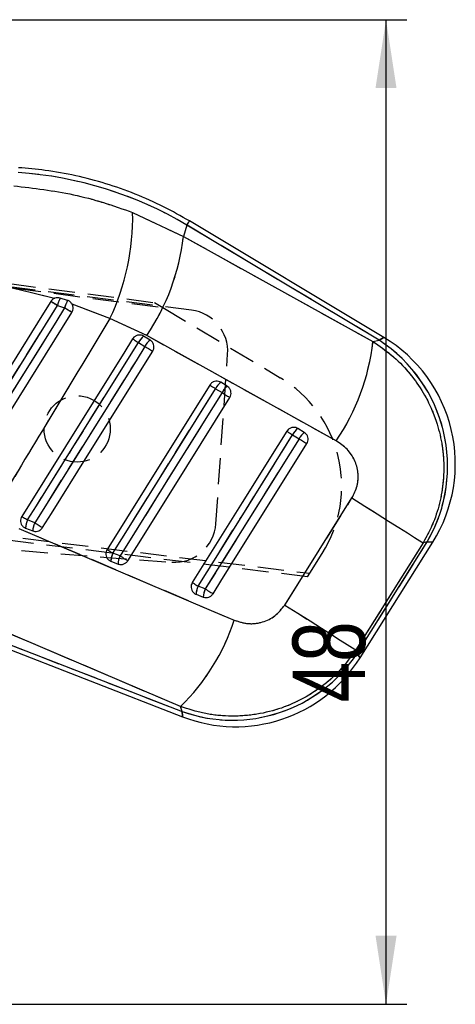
# Model space of a CAD drawing. Extents: x 31 to 406, y 23 to 283.
# Tile 26 of 30: x 205 to 226, y 217 to 264. Entities that reach past the tile are written whole.
import ezdxf

# ---------------------------------------------------------------- set-up
doc = ezdxf.new("R2010")
doc.units = 0
doc.linetypes.add('HIDDEN', pattern=[1.905, 1.27, -0.635])
doc.layers.get('0').update_dxf_attribs({"linetype": 'CONTINUOUS'})
doc.styles.add('SLDTEXTSTYLE0', font='TXT', dxfattribs={"width": 0.75})
doc.dimstyles.new('SLDDIMSTYLE2', dxfattribs={"dimtxt": 3.5, "dimasz": 3.302, "dimexe": 0, "dimexo": 0.0625, "dimgap": 0.875, "dimtad": 1, "dimdec": 0, "dimrnd": 1e-09, "dimzin": 12, "dimtxsty": 'SLDTEXTSTYLE0', "dimsah": 1, "dimcen": 0.09, "dimazin": 3, "dimtfac": 1, "dimtofl": 0, "dimtmove": 0, "dimatfit": 3, "dimtolj": 1, "dimtzin": 12})

# ---------------------------------------------------------------- blocks, each defined once
blk = doc.blocks.new('_D_2')
at = {"color": 179, "linetype": 'CONTINUOUS'}
for p, q in [((116.232, 264.347), (223.727, 264.351)), ((222.728, 216.85), (222.727, 264.351)), ((150.77, 216.847), (223.728, 216.85))]:
    blk.add_line(p, q, dxfattribs=at)
for points in [[(222.727, 264.351), (222.219, 261.049), (223.235, 261.049)], [(222.728, 216.85), (223.236, 220.152), (222.22, 220.151)]]:
    blk.add_solid(points, dxfattribs=at)
at = {"color": 179, "linetype": 'CONTINUOUS', "insert": (218.216, 231.418, 0.1), "char_height": 3.5, "attachment_point": 1, "rotation": 90.0019, "style": 'SLDTEXTSTYLE0'}
blk.add_mtext('48', dxfattribs=at)

msp = doc.modelspace()

# ---------------------------------------------------------------- linework, layer by layer
at = {"color": 7, "linetype": 'HIDDEN'}
for p, q in [((166.762484, 256.540474), (211.544925, 250.704017)), ((167.00449, 256.30677), (211.948374, 250.463218)), ((213.334793, 250.336598), (167.026872, 256.287826)), ((210.487941, 255.04537), (212.941097, 253.893893)), ((213.112915, 254.441222), (212.941097, 253.893893)), ((222.391346, 248.888334), (213.112915, 254.441222)), ((212.941097, 253.893893), (222.095499, 248.817514)), ((206.708053, 250.903178), (204.071099, 251.546303)), ((206.85363, 250.556394), (207.203636, 250.44613)), ((209.384994, 249.929731), (207.565056, 250.626996)), ((211.544925, 250.704017), (211.948374, 250.463218)), ((211.948374, 250.463218), (217.61802, 247.079271)), ((211.166875, 249.110128), (209.384994, 249.929731)), ((220.320226, 244.033053), (211.166875, 249.110128)), ((210.768202, 248.775989), (211.082058, 248.588154)), ((222.095499, 248.817514), (222.391346, 248.888334)), ((214.508565, 240.03433), (215.075085, 248.214736)), ((214.491347, 246.547817), (214.80521, 246.359983)), ((218.214506, 244.319654), (218.528369, 244.131821)), ((218.936341, 237.471458), (165.182004, 244.001843)), ((165.476387, 244.168022), (219.044799, 237.643637)), ((217.834504, 236.110843), (221.082555, 241.275739)), ((205.760309, 240.079264), (205.413097, 240.21377)), ((224.521616, 239.110649), (221.272291, 233.946533)), ((221.330674, 233.770249), (224.720554, 239.15827)), ((224.720554, 239.15827), (224.521616, 239.110649)), ((209.879087, 238.483705), (209.531875, 238.61821)), ((219.044799, 237.643637), (219.649749, 238.604004)), ((218.936341, 237.471458), (219.044799, 237.643637)), ((213.997872, 236.888162), (213.650653, 237.022664)), ((212.799707, 231.216243), (202.39439, 235.643223)), ((202.189209, 235.113571), (212.880673, 230.971762)), ((221.272291, 233.946533), (221.330674, 233.770249)), ((212.880673, 230.971762), (212.799707, 231.216243))]:
    msp.add_line(p, q, dxfattribs=at)
at = {"color": 7, "linetype": 'CONTINUOUS'}
for p, q in [((210.487941, 255.04537), (212.941097, 253.893893)), ((222.618358, 249.02203), (213.231692, 254.639695)), ((213.112915, 254.441222), (212.941097, 253.893893)), ((222.391346, 248.888334), (213.112915, 254.441222)), ((212.941097, 253.893893), (222.095499, 248.817514)), ((206.708053, 250.903178), (204.071099, 251.546303)), ((207.348378, 250.8053), (206.985147, 250.921164)), ((206.85363, 250.556394), (207.203636, 250.44613)), ((209.384994, 249.929731), (207.565056, 250.626996)), ((211.166875, 249.110128), (209.384994, 249.929731)), ((211.33119, 248.895401), (211.017335, 249.083237)), ((220.320226, 244.033053), (211.166875, 249.110128)), ((210.768202, 248.775989), (211.082058, 248.588154)), ((222.095499, 248.817514), (222.391346, 248.888334)), ((214.491347, 246.547817), (214.80521, 246.359983)), ((215.054327, 246.667213), (214.740472, 246.855049)), ((218.214506, 244.319654), (218.528369, 244.131821)), ((218.777472, 244.439026), (218.463609, 244.626862)), ((217.834504, 236.110843), (221.082555, 241.275739)), ((205.760309, 240.079264), (205.413097, 240.21377)), ((205.316352, 239.819175), (205.663563, 239.684667)), ((224.521616, 239.110649), (221.272291, 233.946533)), ((221.330674, 233.770249), (224.720554, 239.15827)), ((221.472302, 233.561004), (224.9835, 239.141865)), ((224.720554, 239.15827), (224.521616, 239.110649)), ((209.879087, 238.483705), (209.531875, 238.61821)), ((209.435122, 238.223596), (209.782334, 238.08909)), ((213.553885, 236.628024), (213.901097, 236.493518)), ((213.997872, 236.888162), (213.650653, 237.022664)), ((212.799707, 231.216243), (202.39439, 235.643223)), ((202.10565, 234.897888), (212.891938, 230.719344)), ((202.189209, 235.113571), (212.880673, 230.971762)), ((221.272291, 233.946533), (221.330674, 233.770249)), ((212.880673, 230.971762), (212.799707, 231.216243))]:
    msp.add_line(p, q, dxfattribs=at)
at = {"color": 8, "linetype": 'CONTINUOUS', "flags": 128}
for points in [[(213.112915, 254.441222), (213.164801, 254.52793), (213.201942, 254.589982), (213.224249, 254.627261), (213.231692, 254.639695), (213.231692, 254.639695)], [(222.618358, 249.02203), (222.593078, 249.007141), (222.391346, 248.888334)], [(224.720554, 239.15827), (224.954219, 239.143691), (224.9835, 239.141865)], [(221.472302, 233.561004), (221.456529, 233.584305), (221.330674, 233.770249)], [(212.880673, 230.971762), (212.890686, 230.747455), (212.891938, 230.719344)]]:
    msp.add_lwpolyline(points, dxfattribs=at)
at = {"color": 7, "linetype": 'CONTINUOUS', "flags": 128}
for points in [[(206.537308, 250.753447), (206.109861, 250.069646), (204.388218, 247.315487), (201.019482, 241.926402)], [(201.33801, 241.728051), (201.768251, 242.416701), (203.489193, 245.171296), (206.85363, 250.556394)], [(207.203636, 250.44613), (206.773387, 249.757487), (205.052415, 247.002907), (201.684179, 241.61164)], [(202.033752, 241.392511), (202.457452, 242.070383), (204.178968, 244.824624), (207.555042, 250.225937)], [(210.488261, 248.951098), (210.057685, 248.262656), (208.335401, 245.508887), (205.133194, 240.388856)], [(210.488261, 248.951098), (210.496919, 248.945677), (210.514584, 248.934625), (210.540773, 248.918238), (210.574793, 248.896959), (210.615719, 248.871358), (210.662456, 248.842126), (210.713746, 248.810049), (210.768202, 248.775989)], [(205.413097, 240.21377), (205.843666, 240.902211), (207.565965, 243.655972), (210.768202, 248.775989)], [(211.082058, 248.588154), (210.651489, 247.899714), (208.92919, 245.145953), (205.760309, 240.079264)], [(211.082058, 248.588154), (211.13822, 248.553028), (211.194576, 248.517782), (211.249614, 248.483362), (211.301843, 248.450697), (211.349869, 248.420663), (211.392397, 248.39407), (211.428271, 248.371633), (211.456546, 248.353956)], [(206.134813, 239.845052), (206.565389, 240.533493), (208.28768, 243.287259), (211.456546, 248.353956)], [(214.211384, 246.722909), (213.780815, 246.034467), (212.058531, 243.280698), (209.251964, 238.79327)], [(209.531875, 238.61821), (209.962452, 239.306649), (211.68475, 242.060406), (214.491347, 246.547817)], [(214.211384, 246.722909), (214.220049, 246.717491), (214.237721, 246.706442), (214.263918, 246.690058), (214.297937, 246.668781), (214.338863, 246.643183), (214.385601, 246.613953), (214.43689, 246.581876), (214.491347, 246.547817)], [(214.80521, 246.359983), (214.374633, 245.671544), (212.652327, 242.917787), (209.879087, 238.483705)], [(210.253591, 238.249476), (210.684167, 238.937917), (212.406458, 241.691681), (215.179683, 246.125774)], [(214.80521, 246.359983), (214.861372, 246.324858), (214.917728, 246.289611), (214.972758, 246.255191), (215.024994, 246.222524), (215.073013, 246.192489), (215.115534, 246.165893), (215.151416, 246.143454), (215.179683, 246.125774)], [(217.934513, 244.494721), (217.503944, 243.806279), (215.781661, 241.052511), (213.370742, 237.197685)], [(213.650653, 237.022664), (214.081237, 237.711103), (215.80355, 240.464852), (218.214506, 244.319654)], [(217.934513, 244.494721), (217.943186, 244.489308), (217.960859, 244.478263), (217.987062, 244.461883), (218.021089, 244.440609), (218.062023, 244.415014), (218.10876, 244.385786), (218.16005, 244.353712), (218.214506, 244.319654)], [(218.528369, 244.131821), (218.097793, 243.443383), (216.375479, 240.689634), (213.997872, 236.888162)], [(214.372368, 236.653908), (214.802945, 237.342348), (216.525243, 240.096108), (218.902828, 243.897595)], [(218.528369, 244.131821), (218.584532, 244.096695), (218.640888, 244.061448), (218.695925, 244.027027), (218.748154, 243.994358), (218.796173, 243.964321), (218.838693, 243.937722), (218.87456, 243.915279), (218.902828, 243.897595)], [(221.082555, 241.275739), (221.710244, 240.880733), (222.305471, 240.506119), (222.854623, 240.160467), (223.345132, 239.851685), (223.765785, 239.586837), (224.106954, 239.37198), (224.360833, 239.21203), (224.521616, 239.110649)], [(205.133194, 240.388856), (205.141844, 240.383439), (205.159502, 240.37239), (205.185691, 240.356008), (205.219703, 240.334731), (205.260629, 240.309134), (205.307359, 240.279905), (205.358641, 240.247829), (205.413097, 240.21377)], [(205.760309, 240.079264), (205.816464, 240.044139), (205.872828, 240.008892), (205.927858, 239.974473), (205.980094, 239.941806), (206.02812, 239.911769), (206.070656, 239.885174), (206.106538, 239.862733), (206.134813, 239.845052)], [(204.992758, 239.808088), (214.176001, 235.899891), (215.397963, 235.379711)], [(209.251964, 238.79327), (209.260622, 238.787857), (209.27828, 238.776813), (209.304469, 238.760434), (209.33848, 238.739162), (209.379406, 238.713568), (209.426136, 238.684341), (209.477419, 238.652267), (209.531875, 238.61821)], [(209.879087, 238.483705), (209.93525, 238.448581), (209.991606, 238.413334), (210.046643, 238.378912), (210.098872, 238.346243), (210.146906, 238.316205), (210.189434, 238.289607), (210.225316, 238.267162), (210.253591, 238.249476)], [(213.370742, 237.197685), (213.3794, 237.19228), (213.397058, 237.181242), (213.423246, 237.16487), (213.457266, 237.143602), (213.498184, 237.118013), (213.544922, 237.08879), (213.596204, 237.05672), (213.650653, 237.022664)], [(213.997872, 236.888162), (214.054027, 236.853038), (214.110384, 236.81779), (214.165421, 236.783368), (214.217657, 236.750696), (214.265683, 236.720654), (214.308211, 236.69405), (214.344093, 236.6716), (214.372368, 236.653908)], [(217.834504, 236.110843), (218.461992, 235.715962), (219.05701, 235.341479), (219.605954, 234.995956), (220.096269, 234.687293), (220.51675, 234.422549), (220.857786, 234.207775), (221.111567, 234.047885), (221.272291, 233.946533)]]:
    msp.add_lwpolyline(points, dxfattribs=at)
at = {"color": 7, "linetype": 'HIDDEN', "flags": 128}
for points in [[(201.33801, 241.728051), (201.768251, 242.416701), (203.489193, 245.171296), (206.85363, 250.556394)], [(207.203636, 250.44613), (206.773387, 249.757487), (205.052415, 247.002907), (201.684179, 241.61164)], [(210.488261, 248.951098), (210.496919, 248.945677), (210.514584, 248.934625), (210.540773, 248.918238), (210.574793, 248.896959), (210.615719, 248.871358), (210.662456, 248.842126), (210.713746, 248.810049), (210.768202, 248.775989)], [(222.391346, 248.888334), (222.593078, 249.007141), (222.618358, 249.02203)], [(205.413097, 240.21377), (205.843666, 240.902211), (207.565965, 243.655972), (210.768202, 248.775989)], [(211.082058, 248.588154), (210.651489, 247.899714), (208.92919, 245.145953), (205.760309, 240.079264)], [(211.082058, 248.588154), (211.13822, 248.553028), (211.194576, 248.517782), (211.249614, 248.483362), (211.301843, 248.450697), (211.349869, 248.420663), (211.392397, 248.39407), (211.428271, 248.371633), (211.456546, 248.353956)], [(209.531875, 238.61821), (209.962452, 239.306649), (211.68475, 242.060406), (214.491347, 246.547817)], [(214.211384, 246.722909), (214.220049, 246.717491), (214.237721, 246.706442), (214.263918, 246.690058), (214.297937, 246.668781), (214.338863, 246.643183), (214.385601, 246.613953), (214.43689, 246.581876), (214.491347, 246.547817)], [(214.80521, 246.359983), (214.374633, 245.671544), (212.652327, 242.917787), (209.879087, 238.483705)], [(214.80521, 246.359983), (214.861372, 246.324858), (214.917728, 246.289611), (214.972758, 246.255191), (215.024994, 246.222524), (215.073013, 246.192489), (215.115534, 246.165893), (215.151416, 246.143454), (215.179683, 246.125774)], [(213.650653, 237.022664), (214.081237, 237.711103), (215.80355, 240.464852), (218.214506, 244.319654)], [(217.934513, 244.494721), (217.943186, 244.489308), (217.960859, 244.478263), (217.987062, 244.461883), (218.021089, 244.440609), (218.062023, 244.415014), (218.10876, 244.385786), (218.16005, 244.353712), (218.214506, 244.319654)], [(218.528369, 244.131821), (218.097793, 243.443383), (216.375479, 240.689634), (213.997872, 236.888162)], [(218.528369, 244.131821), (218.584532, 244.096695), (218.640888, 244.061448), (218.695925, 244.027027), (218.748154, 243.994358), (218.796173, 243.964321), (218.838693, 243.937722), (218.87456, 243.915279), (218.902828, 243.897595)], [(221.082555, 241.275739), (221.710244, 240.880733), (222.305471, 240.506119), (222.854623, 240.160467), (223.345132, 239.851685), (223.765785, 239.586837), (224.106954, 239.37198), (224.360833, 239.21203), (224.521616, 239.110649)], [(205.133194, 240.388856), (205.141844, 240.383439), (205.159502, 240.37239), (205.185691, 240.356008), (205.219703, 240.334731), (205.260629, 240.309134), (205.307359, 240.279905), (205.358641, 240.247829), (205.413097, 240.21377)], [(205.760309, 240.079264), (205.816464, 240.044139), (205.872828, 240.008892), (205.927858, 239.974473), (205.980094, 239.941806), (206.02812, 239.911769), (206.070656, 239.885174), (206.106538, 239.862733), (206.134813, 239.845052)], [(204.992758, 239.808088), (214.176001, 235.899891), (215.397963, 235.379711)], [(224.9835, 239.141865), (224.954219, 239.143691), (224.720554, 239.15827)], [(209.251964, 238.79327), (209.260622, 238.787857), (209.27828, 238.776813), (209.304469, 238.760434), (209.33848, 238.739162), (209.379406, 238.713568), (209.426136, 238.684341), (209.477419, 238.652267), (209.531875, 238.61821)], [(209.879087, 238.483705), (209.93525, 238.448581), (209.991606, 238.413334), (210.046643, 238.378912), (210.098872, 238.346243), (210.146906, 238.316205), (210.189434, 238.289607), (210.225316, 238.267162), (210.253591, 238.249476)], [(213.370742, 237.197685), (213.3794, 237.19228), (213.397058, 237.181242), (213.423246, 237.16487), (213.457266, 237.143602), (213.498184, 237.118013), (213.544922, 237.08879), (213.596204, 237.05672), (213.650653, 237.022664)], [(213.997872, 236.888162), (214.054027, 236.853038), (214.110384, 236.81779), (214.165421, 236.783368), (214.217657, 236.750696), (214.265683, 236.720654), (214.308211, 236.69405), (214.344093, 236.6716), (214.372368, 236.653908)], [(217.834504, 236.110843), (218.461992, 235.715962), (219.05701, 235.341479), (219.605954, 234.995956), (220.096269, 234.687293), (220.51675, 234.422549), (220.857786, 234.207775), (221.111567, 234.047885), (221.272291, 233.946533)], [(221.330674, 233.770249), (221.456529, 233.584305), (221.472302, 233.561004)], [(212.891938, 230.719344), (212.890686, 230.747455), (212.880673, 230.971762)]]:
    msp.add_lwpolyline(points, dxfattribs=at)
at = {"color": 7, "linetype": 'HIDDEN'}
msp.add_circle((207.808548, 244.608148), 1.6, dxfattribs=at)
at = {"color": 7, "linetype": 'CONTINUOUS'}
for centre, radius, start, end in [((199.297213, 254.781405), 11.193841, 334.3149782, 1.3512331), ((202.354679, 255.099328), 10.654826, 325.7980542, 353.5039295), ((209.437296, 249.830948), 2.68358, 156.0302522, 164.3162306), ((166.070073, 185.440316), 76.833601, 57.94022893, 58.21814016), ((209.182466, 249.857429), 2.064543, 152.6697031, 163.4322625), ((138.593437, 140.560448), 129.546218, 57.83684117, 58.02025262), ((211.609586, 248.34838), 0.94381, 128.8667922, 153.0593932), ((218.969718, 242.925439), 7.105, 327.8039397, 59.1107548), ((211.923686, 248.160345), 0.944117, 128.870715, 153.055258), ((211.501307, 250.026896), 10.662997, 325.797723, 353.4875765), ((218.446971, 242.800301), 7.254119, 329.8633604, 57.0612004), ((215.332802, 246.120127), 0.94391, 128.867989, 153.0569098), ((215.646768, 245.932219), 0.944035, 128.8704868, 153.0557699), ((219.05601, 243.89191), 0.943977, 128.8702257, 153.0553695), ((219.369845, 243.704094), 0.943945, 128.869628, 153.0554999), ((206.360866, 239.772242), 1.045568, 155.0210068, 177.4272645), ((206.708286, 239.637684), 1.045779, 155.0232956, 177.4250382), ((210.480134, 238.176543), 1.046071, 155.025506, 177.4219128), ((210.827346, 238.042038), 1.046071, 155.0255121, 177.4219693), ((214.599329, 236.580859), 1.046508, 155.028275, 177.4168762), ((214.946336, 236.44639), 1.046301, 155.0249838, 177.4183769), ((205.583368, 238.612145), 10.333195, 314.2959593, 341.7707172), ((215.309785, 237.793669), 7.241478, 250.4004404, 326.2474303), ((215.458517, 237.344577), 7.105, 248.7951345, 327.8586488)]:
    msp.add_arc(centre, radius, start, end, dxfattribs=at)
at = {"color": 7, "linetype": 'HIDDEN'}
for centre, radius, start, end in [((199.297213, 254.781405), 11.193841, 334.3149782, 1.3512331), ((202.354679, 255.099328), 10.654826, 325.7980542, 353.5039295), ((209.437296, 249.830948), 2.68358, 156.0302522, 164.3162306), ((166.070073, 185.440316), 76.833601, 57.94022893, 58.21814016), ((209.182466, 249.857429), 2.064543, 152.6697031, 163.4322625), ((138.593437, 140.560448), 129.546218, 57.83684117, 58.02025262), ((213.079861, 248.352912), 2, 356.0384011, 82.6768155), ((211.609586, 248.34838), 0.94381, 128.8667922, 153.0593932), ((211.923686, 248.160345), 0.944117, 128.870715, 153.055258), ((211.501307, 250.026896), 10.662997, 325.797723, 353.4875765), ((218.446971, 242.800301), 7.254119, 329.8633604, 57.0612004), ((214.496853, 241.849893), 6.09, 327.7925254, 59.1690065), ((215.332802, 246.120127), 0.94391, 128.867989, 153.0569098), ((215.646768, 245.932219), 0.944035, 128.8704868, 153.0557699), ((219.05601, 243.89191), 0.943977, 128.8702257, 153.0553695), ((219.369845, 243.704094), 0.943945, 128.869628, 153.0554999), ((240.861531, 657.210129), 420, 259.66131735, 266.11129349), ((206.360866, 239.772242), 1.045568, 155.0210068, 177.4272645), ((206.708286, 239.637684), 1.045779, 155.0232956, 177.4250382), ((212.51334, 240.172505), 2, 266.1112935, 356.0384011), ((210.480134, 238.176543), 1.046071, 155.025506, 177.4219128), ((210.827346, 238.042038), 1.046071, 155.0255121, 177.4219693), ((214.599329, 236.580859), 1.046508, 155.028275, 177.4168762), ((214.946336, 236.44639), 1.046301, 155.0249838, 177.4183769), ((205.583368, 238.612145), 10.333195, 314.2959593, 341.7707172), ((215.309785, 237.793669), 7.241478, 250.4004404, 326.2474303)]:
    msp.add_arc(centre, radius, start, end, dxfattribs=at)
at = {"color": 7, "linetype": 'CONTINUOUS'}
msp.add_ellipse((203.766075, 238.777739), major_axis=(17.576582, -5.517522), ratio=0.989570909, start_param=1.339310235, end_param=1.807497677, dxfattribs=at)
at = {"color": 7, "linetype": 'HIDDEN'}
msp.add_ellipse((203.766075, 238.777739), major_axis=(17.576582, -5.517522), ratio=0.989570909, start_param=1.339310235, end_param=1.807497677, dxfattribs=at)
at = {"color": 7, "linetype": 'CONTINUOUS'}
for points, knots in [([(213.231692, 254.639695), (212.818906, 254.874316), (211.970192, 255.35671), (210.617382, 255.954887), (209.199333, 256.457321), (207.744308, 256.8378), (206.3302, 257.094806), (205.398983, 257.173578), (204.966852, 257.210132)], [0, 0, 0, 0, 0.16298547, 0.335107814, 0.507170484, 0.679171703, 0.851120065, 1, 1, 1, 1]), ([(204.749228, 256.333444), (205.713407, 256.220617), (207.175309, 256.049548), (209.083528, 255.546139), (210.019806, 255.212292), (210.487941, 255.04537)], [0, 0, 0, 0, 0.492024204, 0.746014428, 1, 1, 1, 1]), ([(206.708053, 250.903178), (206.677374, 250.886619), (206.609273, 250.84986), (206.562829, 250.787638), (206.537308, 250.753447)], [0, 0, 0, 0, 0.4504877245, 1, 1, 1, 1]), ([(206.985147, 250.921164), (206.944761, 250.929581), (206.861128, 250.947012), (206.765604, 250.927775), (206.716651, 250.906853), (206.708053, 250.903178)], [0, 0, 0, 0, 0.43496797, 0.90075329, 1, 1, 1, 1]), ([(207.565056, 250.626996), (207.539855, 250.662975), (207.489458, 250.734929), (207.404762, 250.785299), (207.356055, 250.802577), (207.348378, 250.8053)], [0, 0, 0, 0, 0.457263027, 0.914456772, 1, 1, 1, 1]), ([(207.555042, 250.225937), (207.573934, 250.263459), (207.612819, 250.340691), (207.620277, 250.47355), (207.595139, 250.570272), (207.56981, 250.618032), (207.565056, 250.626996)], [0, 0, 0, 0, 0.297630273, 0.612613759, 0.927292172, 1, 1, 1, 1]), ([(209.384994, 249.929731), (208.354435, 248.223336), (206.42952, 245.036071), (204.506946, 241.847395), (203.613678, 240.365869)], [0, 0, 0, 0, 0.535379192, 1, 1, 1, 1]), ([(211.017335, 249.083237), (210.984978, 249.099107), (210.913597, 249.134118), (210.787744, 249.14293), (210.659612, 249.109633), (210.554858, 249.041653), (210.508475, 248.978584), (210.488261, 248.951098)], [0, 0, 0, 0, 0.180184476, 0.397498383, 0.614814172, 0.832132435, 1, 1, 1, 1]), ([(211.456546, 248.353956), (211.456885, 248.354498), (211.480484, 248.392324), (211.514693, 248.476063), (211.522125, 248.609697), (211.484995, 248.737095), (211.41655, 248.835716), (211.356093, 248.877988), (211.33119, 248.895401)], [0, 0, 0, 0, 0.003083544, 0.215172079, 0.427263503, 0.639353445, 0.851443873, 1, 1, 1, 1]), ([(222.095499, 248.817514), (222.406162, 248.606342), (223.027481, 248.184005), (223.81737, 247.382349), (224.475032, 246.482459), (224.982763, 245.50067), (225.330795, 244.455808), (225.518146, 243.366348), (225.531797, 242.253556), (225.369738, 241.150061), (225.044918, 240.08398), (224.696051, 239.435094), (224.521616, 239.110649)], [0, 0, 0, 0, 0.101433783, 0.202865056, 0.302211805, 0.401556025, 0.500079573, 0.598601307, 0.699298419, 0.799995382, 0.899996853, 1, 1, 1, 1]), ([(214.740472, 246.855049), (214.708112, 246.87092), (214.636729, 246.905932), (214.510872, 246.914742), (214.382736, 246.881445), (214.277981, 246.813462), (214.231598, 246.750394), (214.211384, 246.722909)], [0, 0, 0, 0, 0.180193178, 0.397501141, 0.61482383, 0.832138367, 1, 1, 1, 1]), ([(215.179683, 246.125772), (215.199473, 246.16546), (215.239052, 246.244838), (215.245032, 246.37989), (215.209085, 246.507085), (215.140623, 246.60669), (215.079716, 246.649407), (215.054327, 246.667213)], [0, 0, 0, 0, 0.21209462, 0.424191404, 0.636286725, 0.848386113, 1, 1, 1, 1]), ([(218.463609, 244.626862), (218.431247, 244.642735), (218.359859, 244.677749), (218.233998, 244.686556), (218.105863, 244.653254), (218.001112, 244.58527), (217.954727, 244.522205), (217.934513, 244.494721)], [0, 0, 0, 0, 0.180204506, 0.397520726, 0.614829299, 0.832143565, 1, 1, 1, 1]), ([(218.902828, 243.897595), (218.921752, 243.935094), (218.960636, 244.012145), (218.968888, 244.144725), (218.935156, 244.272564), (218.867226, 244.375406), (218.804639, 244.41977), (218.777472, 244.439026)], [0, 0, 0, 0, 0.201077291, 0.413163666, 0.625249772, 0.837336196, 1, 1, 1, 1]), ([(221.082555, 241.275739), (221.179172, 241.46692), (221.372496, 241.849458), (221.40354, 242.499781), (221.230876, 243.115185), (220.867531, 243.663855), (220.505277, 243.908222), (220.320226, 244.033053)], [0, 0, 0, 0, 0.197325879, 0.394832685, 0.589881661, 0.790498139, 1, 1, 1, 1]), ([(205.133194, 240.388856), (205.113928, 240.35051), (205.074761, 240.27255), (205.067444, 240.13917), (205.101748, 240.010982), (205.177204, 239.902236), (205.257219, 239.843847), (205.306729, 239.823189), (205.316352, 239.819175)], [0, 0, 0, 0, 0.1858266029, 0.377793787, 0.5697616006, 0.7617294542, 0.9536932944, 1, 1, 1, 1]), ([(205.663563, 239.684667), (205.6942, 239.675348), (205.766405, 239.653386), (205.888321, 239.661468), (206.011285, 239.711809), (206.091831, 239.781722), (206.12567, 239.831581), (206.134813, 239.845052)], [0, 0, 0, 0, 0.179450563, 0.422922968, 0.666387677, 0.909864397, 1, 1, 1, 1]), ([(209.251964, 238.79327), (209.232702, 238.754925), (209.193539, 238.676966), (209.186224, 238.543592), (209.220517, 238.415402), (209.295975, 238.306658), (209.37599, 238.248271), (209.4255, 238.227612), (209.435122, 238.223596)], [0, 0, 0, 0, 0.1858163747, 0.3777857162, 0.5697546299, 0.761725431, 0.9536919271, 1, 1, 1, 1]), ([(209.782334, 238.08909), (209.812927, 238.079782), (209.885084, 238.057826), (210.006954, 238.065857), (210.129934, 238.116155), (210.210541, 238.186072), (210.244417, 238.235966), (210.253591, 238.249476)], [0, 0, 0, 0, 0.179197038, 0.422663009, 0.666120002, 0.90959079, 1, 1, 1, 1]), ([(213.370742, 237.197685), (213.351508, 237.159409), (213.31237, 237.081523), (213.304967, 236.948228), (213.339198, 236.82002), (213.414593, 236.711233), (213.494636, 236.652766), (213.544202, 236.632067), (213.553885, 236.628024)], [0, 0, 0, 0, 0.1855050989, 0.377478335, 0.5694491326, 0.7614204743, 0.9533945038, 1, 1, 1, 1]), ([(213.901097, 236.493518), (213.905933, 236.491717), (213.951269, 236.474836), (214.044176, 236.460321), (214.174351, 236.484666), (214.292224, 236.549332), (214.345783, 236.619218), (214.372368, 236.653908)], [0, 0, 0, 0, 0.029089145, 0.272693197, 0.516293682, 0.759898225, 1, 1, 1, 1]), ([(215.397963, 235.379711), (215.620371, 235.308733), (216.065661, 235.166628), (216.764101, 235.254993), (217.40281, 235.560892), (217.688273, 235.924553), (217.834504, 236.110843)], [0, 0, 0, 0, 0.253415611, 0.507369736, 0.747644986, 1, 1, 1, 1]), ([(221.272291, 233.946533), (221.031141, 233.616334), (220.548843, 232.955942), (219.63666, 232.1524), (218.626823, 231.518233), (217.526864, 231.058705), (216.347645, 230.788437), (215.134727, 230.722031), (213.933285, 230.849493), (213.17757, 231.093992), (212.799707, 231.216243)], [0, 0, 0, 0, 0.127782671, 0.255563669, 0.377300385, 0.4990386, 0.625861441, 0.752687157, 0.876342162, 1, 1, 1, 1])]:
    msp.add_open_spline(points, degree=3, knots=knots, dxfattribs=at)
at = {"color": 7, "linetype": 'HIDDEN'}
for points, knots in [([(204.749228, 256.333444), (205.713407, 256.220617), (207.175309, 256.049548), (209.083528, 255.546139), (210.019806, 255.212292), (210.487941, 255.04537)], [0, 0, 0, 0, 0.492024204, 0.746014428, 1, 1, 1, 1]), ([(209.384994, 249.929731), (208.354435, 248.223336), (206.42952, 245.036071), (204.506946, 241.847395), (203.613678, 240.365869)], [0, 0, 0, 0, 0.535379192, 1, 1, 1, 1]), ([(222.095499, 248.817514), (222.406162, 248.606342), (223.027481, 248.184005), (223.81737, 247.382349), (224.475032, 246.482459), (224.982763, 245.50067), (225.330795, 244.455808), (225.518146, 243.366348), (225.531797, 242.253556), (225.369738, 241.150061), (225.044918, 240.08398), (224.696051, 239.435094), (224.521616, 239.110649)], [0, 0, 0, 0, 0.101433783, 0.202865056, 0.302211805, 0.401556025, 0.500079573, 0.598601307, 0.699298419, 0.799995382, 0.899996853, 1, 1, 1, 1]), ([(221.082555, 241.275739), (221.179172, 241.46692), (221.372496, 241.849458), (221.40354, 242.499781), (221.230876, 243.115185), (220.867531, 243.663855), (220.505277, 243.908222), (220.320226, 244.033053)], [0, 0, 0, 0, 0.197325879, 0.394832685, 0.589881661, 0.790498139, 1, 1, 1, 1]), ([(215.397963, 235.379711), (215.620371, 235.308733), (216.065661, 235.166628), (216.764101, 235.254993), (217.40281, 235.560892), (217.688273, 235.924553), (217.834504, 236.110843)], [0, 0, 0, 0, 0.253415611, 0.507369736, 0.747644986, 1, 1, 1, 1]), ([(221.272291, 233.946533), (221.031141, 233.616334), (220.548843, 232.955942), (219.63666, 232.1524), (218.626823, 231.518233), (217.526864, 231.058705), (216.347645, 230.788437), (215.134727, 230.722031), (213.933285, 230.849493), (213.17757, 231.093992), (212.799707, 231.216243)], [0, 0, 0, 0, 0.127782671, 0.255563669, 0.377300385, 0.4990386, 0.625861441, 0.752687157, 0.876342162, 1, 1, 1, 1])]:
    msp.add_open_spline(points, degree=3, knots=knots, dxfattribs=at)

# ---------------------------------------------------------------- dimensions: what is measured, and where the dimension line sits
at = {"color": 179, "linetype": 'CONTINUOUS'}
dim = msp.add_linear_dim(base=(222.726873, 264.350672), p1=(149.770073, 216.847082), p2=(115.232486, 264.347099), angle=270.0019045, dimstyle='SLDDIMSTYLE2', dxfattribs=at)
dim.commit()
dim.dimension.update_dxf_attribs({"geometry": '_D_2', "text_midpoint": (222.727835, 235.42608), "dimtype": 160})

doc.saveas('drawing.dxf')
